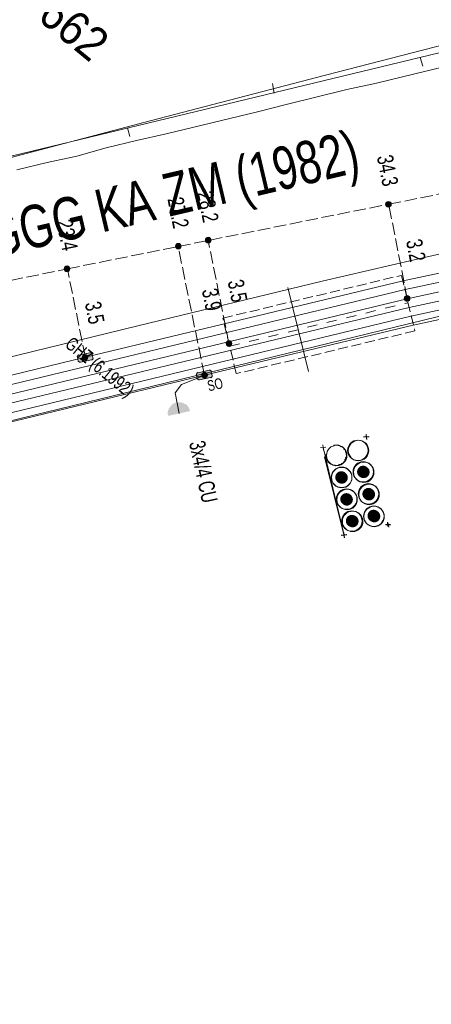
# Model space of a CAD drawing. Header units: metres. Extents: x -740 to 758, y -633 to 854.
# Tile 124 of 256: x -488 to -474, y 135 to 167. Entities that reach past the tile are written whole.
import ezdxf

# ---------------------------------------------------------------- set-up
doc = ezdxf.new("R2010")
doc.units = ezdxf.units.M
doc.header["$MEASUREMENT"] = 0
for name, pattern in [('333_125', [0.4576, 0.3328, -0.1248]), ('333_333', [0.6656, 0.3328, -0.3328]), ('416_125', [0.5408, 0.416, -0.1248])]:
    doc.linetypes.add(name, pattern=pattern)
for name, color, linetype in [('Grundkarte.LOVION', 7, 'Continuous'), ('Grundkarte_Text.LOVION', 7, 'Continuous'), ('Strom.LOVION', 7, 'Continuous'), ('StromBemass.LOVION', 7, 'Continuous'), ('Wasser.LOVION', 7, 'Continuous')]:
    doc.layers.add(name, color=color, linetype=linetype)
doc.styles.add('ERSTELLTER_STIL_1', font='arial.ttf')

msp = doc.modelspace()

# ---------------------------------------------------------------- hatches: boundary and pattern name
at = {"layer": 'Strom.LOVION', "linetype": 'Continuous', "lineweight": 13}
for points in [[(-485.313, 156.409), (-485.675, 156.329), (-485.691, 156.342), (-485.73, 156.294), (-485.727, 156.265), (-485.7, 156.135), (-485.652, 156.095), (-485.622, 156.098), (-485.261, 156.177), (-485.232, 156.18), (-485.205, 156.212), (-485.208, 156.242), (-485.235, 156.372), (-485.252, 156.385), (-485.254, 156.415)], [(-481.664, 155.509), (-481.302, 155.589), (-481.286, 155.576), (-481.246, 155.624), (-481.249, 155.653), (-481.277, 155.784), (-481.279, 155.813), (-481.312, 155.839), (-481.341, 155.837), (-481.716, 155.741), (-481.732, 155.754), (-481.771, 155.706), (-481.769, 155.677), (-481.741, 155.546), (-481.693, 155.507)], [(-482.699, 154.315), (-481.976, 154.474), (-481.992, 154.487), (-481.998, 154.546), (-482.014, 154.559), (-482.017, 154.588), (-482.049, 154.615), (-482.052, 154.644), (-482.132, 154.71), (-482.161, 154.707), (-482.21, 154.747), (-482.239, 154.744), (-482.271, 154.77), (-482.476, 154.75), (-482.489, 154.734), (-482.518, 154.731), (-482.532, 154.715), (-482.561, 154.712), (-482.693, 154.552), (-482.69, 154.522), (-482.717, 154.49), (-482.714, 154.461), (-482.727, 154.445), (-482.715, 154.328)]]:
    msp.add_hatch(color=7, dxfattribs=at).paths.add_polyline_path(points)
at = {"layer": 'Strom.LOVION', "linetype": 'Continuous', "lineweight": 18}
for color, points in [(150, [(-476.075, 152.33), (-476.06, 152.35), (-476.048, 152.372), (-476.039, 152.395), (-476.033, 152.42), (-476.03, 152.444), (-476.03, 152.47), (-476.033, 152.494), (-476.04, 152.519), (-476.049, 152.542), (-476.061, 152.564), (-476.076, 152.584), (-476.093, 152.602), (-476.112, 152.618), (-476.134, 152.632), (-476.156, 152.642), (-476.18, 152.65), (-476.205, 152.654), (-476.23, 152.656), (-476.255, 152.654), (-476.279, 152.65), (-476.303, 152.642), (-476.326, 152.631), (-476.347, 152.617), (-476.366, 152.601), (-476.383, 152.583), (-476.398, 152.563), (-476.41, 152.541), (-476.419, 152.517), (-476.425, 152.493), (-476.428, 152.468), (-476.428, 152.443), (-476.425, 152.418), (-476.419, 152.394), (-476.409, 152.371), (-476.397, 152.349), (-476.382, 152.329), (-476.365, 152.31), (-476.346, 152.295), (-476.325, 152.281), (-476.302, 152.271), (-476.278, 152.263), (-476.253, 152.258), (-476.228, 152.257), (-476.203, 152.258), (-476.179, 152.263), (-476.155, 152.271), (-476.132, 152.282), (-476.111, 152.295), (-476.092, 152.311)]), (150, [(-476.057, 152.315), (-476.043, 152.336), (-476.031, 152.358), (-476.022, 152.381), (-476.015, 152.405), (-476.012, 152.43), (-476.012, 152.455), (-476.016, 152.48), (-476.022, 152.505), (-476.031, 152.528), (-476.043, 152.55), (-476.058, 152.57), (-476.076, 152.588), (-476.095, 152.604), (-476.116, 152.618), (-476.139, 152.628), (-476.163, 152.636), (-476.187, 152.641), (-476.213, 152.642), (-476.238, 152.64), (-476.262, 152.636), (-476.286, 152.628), (-476.309, 152.617), (-476.33, 152.604), (-476.349, 152.587), (-476.366, 152.569), (-476.381, 152.549), (-476.393, 152.527), (-476.402, 152.503), (-476.408, 152.479), (-476.411, 152.454), (-476.411, 152.429), (-476.408, 152.404), (-476.402, 152.38), (-476.392, 152.357), (-476.38, 152.335), (-476.365, 152.314), (-476.348, 152.296), (-476.329, 152.28), (-476.308, 152.267), (-476.285, 152.256), (-476.261, 152.248), (-476.236, 152.244), (-476.211, 152.242), (-476.186, 152.244), (-476.162, 152.249), (-476.138, 152.257), (-476.115, 152.267), (-476.094, 152.281), (-476.075, 152.297)]), (1, [(-476.799, 152.144), (-476.784, 152.165), (-476.772, 152.187), (-476.763, 152.21), (-476.756, 152.235), (-476.753, 152.26), (-476.753, 152.285), (-476.757, 152.31), (-476.763, 152.334), (-476.772, 152.358), (-476.785, 152.38), (-476.8, 152.4), (-476.817, 152.419), (-476.836, 152.435), (-476.858, 152.448), (-476.881, 152.459), (-476.905, 152.467), (-476.929, 152.471), (-476.955, 152.473), (-476.98, 152.471), (-477.005, 152.466), (-477.029, 152.458), (-477.051, 152.448), (-477.073, 152.434), (-477.092, 152.418), (-477.109, 152.399), (-477.124, 152.379), (-477.136, 152.357), (-477.145, 152.333), (-477.152, 152.309), (-477.155, 152.284), (-477.155, 152.258), (-477.151, 152.233), (-477.145, 152.209), (-477.136, 152.186), (-477.123, 152.163), (-477.108, 152.143), (-477.091, 152.125), (-477.072, 152.109), (-477.05, 152.095), (-477.027, 152.085), (-477.003, 152.077), (-476.979, 152.072), (-476.953, 152.071), (-476.928, 152.072), (-476.903, 152.077), (-476.879, 152.085), (-476.857, 152.096), (-476.835, 152.109), (-476.816, 152.126)]), (1, [(-476.783, 152.13), (-476.768, 152.151), (-476.756, 152.173), (-476.747, 152.196), (-476.741, 152.221), (-476.738, 152.246), (-476.738, 152.271), (-476.741, 152.296), (-476.747, 152.32), (-476.757, 152.344), (-476.769, 152.366), (-476.784, 152.386), (-476.801, 152.404), (-476.821, 152.42), (-476.842, 152.434), (-476.865, 152.444), (-476.889, 152.452), (-476.913, 152.457), (-476.939, 152.458), (-476.964, 152.456), (-476.988, 152.452), (-477.012, 152.444), (-477.035, 152.433), (-477.056, 152.419), (-477.076, 152.403), (-477.093, 152.385), (-477.107, 152.365), (-477.12, 152.342), (-477.129, 152.319), (-477.135, 152.295), (-477.138, 152.27), (-477.138, 152.244), (-477.135, 152.22), (-477.128, 152.195), (-477.119, 152.172), (-477.107, 152.15), (-477.092, 152.129), (-477.075, 152.111), (-477.055, 152.095), (-477.034, 152.082), (-477.011, 152.071), (-476.987, 152.063), (-476.962, 152.059), (-476.937, 152.057), (-476.912, 152.059), (-476.887, 152.064), (-476.863, 152.072), (-476.841, 152.082), (-476.82, 152.096), (-476.8, 152.112)]), (1, [(-476.899, 152.226), (-476.893, 152.234), (-476.889, 152.242), (-476.886, 152.25), (-476.884, 152.259), (-476.882, 152.268), (-476.882, 152.277), (-476.884, 152.285), (-476.886, 152.294), (-476.889, 152.302), (-476.894, 152.31), (-476.899, 152.318), (-476.905, 152.324), (-476.912, 152.33), (-476.92, 152.335), (-476.928, 152.338), (-476.936, 152.341), (-476.945, 152.343), (-476.954, 152.343), (-476.963, 152.343), (-476.972, 152.341), (-476.98, 152.338), (-476.988, 152.334), (-476.996, 152.33), (-477.003, 152.324), (-477.009, 152.317), (-477.014, 152.31), (-477.019, 152.302), (-477.022, 152.294), (-477.024, 152.285), (-477.025, 152.276), (-477.025, 152.267), (-477.024, 152.258), (-477.022, 152.25), (-477.018, 152.241), (-477.014, 152.233), (-477.009, 152.226), (-477.003, 152.22), (-476.996, 152.214), (-476.988, 152.209), (-476.98, 152.205), (-476.971, 152.203), (-476.963, 152.201), (-476.954, 152.2), (-476.945, 152.201), (-476.936, 152.203), (-476.927, 152.205), (-476.919, 152.209), (-476.912, 152.214), (-476.905, 152.22)]), (1, [(-476.88, 152.212), (-476.875, 152.22), (-476.871, 152.228), (-476.867, 152.236), (-476.865, 152.245), (-476.864, 152.254), (-476.864, 152.263), (-476.865, 152.272), (-476.868, 152.28), (-476.871, 152.289), (-476.875, 152.297), (-476.881, 152.304), (-476.887, 152.311), (-476.894, 152.316), (-476.901, 152.321), (-476.91, 152.325), (-476.918, 152.328), (-476.927, 152.329), (-476.936, 152.33), (-476.945, 152.329), (-476.954, 152.328), (-476.962, 152.325), (-476.971, 152.321), (-476.978, 152.316), (-476.985, 152.31), (-476.991, 152.304), (-476.997, 152.296), (-477.001, 152.288), (-477.004, 152.28), (-477.006, 152.271), (-477.008, 152.262), (-477.008, 152.253), (-477.006, 152.244), (-477.004, 152.236), (-477.001, 152.227), (-476.996, 152.219), (-476.991, 152.212), (-476.985, 152.206), (-476.978, 152.2), (-476.97, 152.195), (-476.962, 152.191), (-476.953, 152.188), (-476.945, 152.187), (-476.936, 152.186), (-476.927, 152.187), (-476.918, 152.189), (-476.909, 152.191), (-476.901, 152.195), (-476.893, 152.2), (-476.886, 152.206)]), (150, [(-476.173, 152.406), (-476.168, 152.414), (-476.163, 152.422), (-476.16, 152.43), (-476.158, 152.439), (-476.157, 152.448), (-476.157, 152.457), (-476.158, 152.466), (-476.16, 152.475), (-476.163, 152.483), (-476.168, 152.491), (-476.173, 152.498), (-476.179, 152.505), (-476.186, 152.511), (-476.194, 152.516), (-476.202, 152.519), (-476.211, 152.522), (-476.22, 152.524), (-476.229, 152.524), (-476.238, 152.524), (-476.247, 152.522), (-476.256, 152.519), (-476.264, 152.515), (-476.271, 152.51), (-476.278, 152.505), (-476.285, 152.498), (-476.29, 152.491), (-476.294, 152.483), (-476.298, 152.474), (-476.3, 152.465), (-476.301, 152.456), (-476.301, 152.447), (-476.3, 152.438), (-476.297, 152.43), (-476.294, 152.421), (-476.29, 152.413), (-476.284, 152.406), (-476.278, 152.399), (-476.271, 152.393), (-476.263, 152.389), (-476.255, 152.385), (-476.246, 152.382), (-476.238, 152.38), (-476.228, 152.38), (-476.219, 152.38), (-476.211, 152.382), (-476.202, 152.385), (-476.194, 152.389), (-476.186, 152.394), (-476.179, 152.4)]), (150, [(-476.153, 152.393), (-476.147, 152.4), (-476.143, 152.408), (-476.14, 152.417), (-476.138, 152.425), (-476.137, 152.434), (-476.137, 152.443), (-476.138, 152.452), (-476.14, 152.461), (-476.143, 152.469), (-476.148, 152.477), (-476.153, 152.484), (-476.159, 152.491), (-476.166, 152.497), (-476.174, 152.501), (-476.182, 152.505), (-476.19, 152.508), (-476.199, 152.51), (-476.208, 152.51), (-476.217, 152.509), (-476.226, 152.508), (-476.234, 152.505), (-476.242, 152.501), (-476.25, 152.496), (-476.257, 152.491), (-476.263, 152.484), (-476.268, 152.477), (-476.273, 152.469), (-476.276, 152.46), (-476.278, 152.452), (-476.279, 152.443), (-476.279, 152.434), (-476.278, 152.425), (-476.276, 152.416), (-476.272, 152.408), (-476.268, 152.4), (-476.263, 152.393), (-476.257, 152.386), (-476.25, 152.381), (-476.242, 152.376), (-476.234, 152.372), (-476.225, 152.369), (-476.217, 152.368), (-476.208, 152.367), (-476.199, 152.368), (-476.19, 152.369), (-476.181, 152.372), (-476.173, 152.376), (-476.166, 152.381), (-476.159, 152.387)]), (1, [(-476.63, 151.416), (-476.615, 151.436), (-476.603, 151.459), (-476.594, 151.482), (-476.588, 151.506), (-476.585, 151.531), (-476.585, 151.557), (-476.588, 151.582), (-476.595, 151.606), (-476.604, 151.629), (-476.616, 151.652), (-476.631, 151.672), (-476.648, 151.69), (-476.668, 151.706), (-476.689, 151.72), (-476.712, 151.73), (-476.736, 151.738), (-476.761, 151.743), (-476.786, 151.744), (-476.811, 151.742), (-476.836, 151.738), (-476.86, 151.73), (-476.883, 151.719), (-476.904, 151.705), (-476.923, 151.689), (-476.94, 151.671), (-476.955, 151.65), (-476.967, 151.628), (-476.976, 151.605), (-476.983, 151.58), (-476.986, 151.555), (-476.986, 151.53), (-476.982, 151.505), (-476.976, 151.481), (-476.967, 151.457), (-476.954, 151.435), (-476.94, 151.415), (-476.922, 151.397), (-476.903, 151.381), (-476.881, 151.367), (-476.859, 151.357), (-476.835, 151.349), (-476.81, 151.344), (-476.785, 151.343), (-476.759, 151.344), (-476.735, 151.349), (-476.711, 151.357), (-476.688, 151.368), (-476.667, 151.381), (-476.647, 151.398)]), (1, [(-476.615, 151.402), (-476.6, 151.422), (-476.588, 151.444), (-476.579, 151.467), (-476.573, 151.492), (-476.57, 151.517), (-476.57, 151.542), (-476.573, 151.567), (-476.579, 151.591), (-476.589, 151.614), (-476.601, 151.636), (-476.616, 151.657), (-476.633, 151.675), (-476.652, 151.691), (-476.674, 151.704), (-476.696, 151.715), (-476.72, 151.722), (-476.745, 151.727), (-476.77, 151.729), (-476.795, 151.727), (-476.82, 151.722), (-476.843, 151.714), (-476.866, 151.703), (-476.887, 151.69), (-476.907, 151.674), (-476.924, 151.656), (-476.938, 151.635), (-476.95, 151.613), (-476.96, 151.59), (-476.966, 151.565), (-476.969, 151.541), (-476.969, 151.515), (-476.965, 151.491), (-476.959, 151.466), (-476.95, 151.443), (-476.938, 151.421), (-476.923, 151.401), (-476.906, 151.382), (-476.886, 151.367), (-476.865, 151.353), (-476.842, 151.343), (-476.818, 151.335), (-476.794, 151.33), (-476.769, 151.329), (-476.744, 151.33), (-476.719, 151.335), (-476.695, 151.343), (-476.672, 151.354), (-476.651, 151.367), (-476.632, 151.383)]), (150, [(-475.896, 151.59), (-475.881, 151.61), (-475.869, 151.632), (-475.86, 151.656), (-475.854, 151.68), (-475.851, 151.705), (-475.851, 151.73), (-475.854, 151.755), (-475.86, 151.78), (-475.87, 151.803), (-475.882, 151.825), (-475.897, 151.846), (-475.914, 151.864), (-475.934, 151.88), (-475.955, 151.894), (-475.978, 151.904), (-476.002, 151.912), (-476.027, 151.917), (-476.052, 151.918), (-476.077, 151.916), (-476.102, 151.912), (-476.126, 151.904), (-476.148, 151.893), (-476.17, 151.879), (-476.189, 151.863), (-476.206, 151.845), (-476.221, 151.824), (-476.233, 151.802), (-476.242, 151.779), (-476.249, 151.754), (-476.252, 151.729), (-476.252, 151.704), (-476.248, 151.679), (-476.242, 151.654), (-476.233, 151.631), (-476.22, 151.609), (-476.206, 151.589), (-476.188, 151.57), (-476.169, 151.554), (-476.147, 151.541), (-476.124, 151.53), (-476.1, 151.522), (-476.076, 151.518), (-476.05, 151.516), (-476.025, 151.518), (-476.001, 151.523), (-475.977, 151.531), (-475.954, 151.541), (-475.932, 151.555), (-475.913, 151.571)]), (150, [(-475.877, 151.573), (-475.862, 151.593), (-475.85, 151.615), (-475.841, 151.639), (-475.835, 151.663), (-475.831, 151.688), (-475.832, 151.713), (-475.835, 151.738), (-475.841, 151.762), (-475.85, 151.786), (-475.863, 151.808), (-475.877, 151.828), (-475.895, 151.846), (-475.914, 151.862), (-475.935, 151.875), (-475.958, 151.886), (-475.982, 151.894), (-476.007, 151.898), (-476.032, 151.9), (-476.057, 151.898), (-476.082, 151.893), (-476.105, 151.886), (-476.128, 151.875), (-476.149, 151.861), (-476.169, 151.845), (-476.186, 151.827), (-476.2, 151.806), (-476.212, 151.784), (-476.222, 151.761), (-476.228, 151.737), (-476.231, 151.712), (-476.231, 151.687), (-476.228, 151.662), (-476.221, 151.637), (-476.212, 151.614), (-476.2, 151.592), (-476.185, 151.572), (-476.168, 151.554), (-476.148, 151.538), (-476.127, 151.524), (-476.104, 151.514), (-476.08, 151.506), (-476.056, 151.501), (-476.031, 151.5), (-476.005, 151.502), (-475.981, 151.506), (-475.957, 151.514), (-475.934, 151.525), (-475.913, 151.538), (-475.894, 151.554)]), (150, [(-475.99, 151.673), (-475.985, 151.68), (-475.98, 151.688), (-475.977, 151.697), (-475.975, 151.705), (-475.974, 151.714), (-475.974, 151.723), (-475.975, 151.732), (-475.977, 151.74), (-475.981, 151.749), (-475.985, 151.757), (-475.99, 151.764), (-475.996, 151.77), (-476.003, 151.776), (-476.011, 151.781), (-476.019, 151.784), (-476.027, 151.787), (-476.036, 151.789), (-476.045, 151.789), (-476.054, 151.789), (-476.063, 151.787), (-476.071, 151.784), (-476.079, 151.78), (-476.087, 151.776), (-476.094, 151.77), (-476.1, 151.763), (-476.105, 151.756), (-476.109, 151.748), (-476.113, 151.74), (-476.115, 151.731), (-476.116, 151.723), (-476.116, 151.714), (-476.115, 151.705), (-476.112, 151.696), (-476.109, 151.688), (-476.105, 151.68), (-476.099, 151.673), (-476.093, 151.666), (-476.086, 151.661), (-476.079, 151.656), (-476.071, 151.652), (-476.062, 151.649), (-476.054, 151.648), (-476.045, 151.647), (-476.036, 151.648), (-476.027, 151.649), (-476.018, 151.652), (-476.01, 151.656), (-476.003, 151.661), (-475.996, 151.667)]), (150, [(-475.978, 151.656), (-475.972, 151.664), (-475.968, 151.672), (-475.965, 151.68), (-475.962, 151.689), (-475.961, 151.698), (-475.961, 151.707), (-475.963, 151.716), (-475.965, 151.724), (-475.968, 151.733), (-475.972, 151.741), (-475.978, 151.748), (-475.984, 151.755), (-475.991, 151.76), (-475.999, 151.765), (-476.007, 151.769), (-476.015, 151.772), (-476.024, 151.773), (-476.033, 151.774), (-476.042, 151.773), (-476.051, 151.772), (-476.06, 151.769), (-476.068, 151.765), (-476.075, 151.76), (-476.082, 151.754), (-476.088, 151.748), (-476.094, 151.74), (-476.098, 151.732), (-476.101, 151.724), (-476.104, 151.715), (-476.105, 151.706), (-476.105, 151.697), (-476.103, 151.688), (-476.101, 151.68), (-476.098, 151.671), (-476.093, 151.663), (-476.088, 151.656), (-476.082, 151.65), (-476.075, 151.644), (-476.067, 151.639), (-476.059, 151.635), (-476.051, 151.632), (-476.042, 151.631), (-476.033, 151.63), (-476.024, 151.631), (-476.015, 151.633), (-476.006, 151.635), (-475.998, 151.639), (-475.991, 151.644), (-475.984, 151.65)]), (1, [(-476.73, 151.498), (-476.725, 151.505), (-476.721, 151.513), (-476.718, 151.521), (-476.716, 151.53), (-476.714, 151.539), (-476.715, 151.548), (-476.716, 151.556), (-476.718, 151.565), (-476.721, 151.573), (-476.726, 151.581), (-476.731, 151.588), (-476.737, 151.595), (-476.744, 151.6), (-476.751, 151.605), (-476.759, 151.609), (-476.768, 151.612), (-476.777, 151.613), (-476.785, 151.614), (-476.794, 151.613), (-476.803, 151.612), (-476.812, 151.609), (-476.82, 151.605), (-476.827, 151.6), (-476.834, 151.594), (-476.84, 151.588), (-476.845, 151.581), (-476.849, 151.573), (-476.853, 151.565), (-476.855, 151.556), (-476.856, 151.547), (-476.856, 151.538), (-476.855, 151.529), (-476.853, 151.521), (-476.849, 151.513), (-476.845, 151.505), (-476.84, 151.498), (-476.834, 151.491), (-476.827, 151.486), (-476.819, 151.481), (-476.811, 151.477), (-476.803, 151.474), (-476.794, 151.473), (-476.785, 151.472), (-476.776, 151.473), (-476.767, 151.474), (-476.759, 151.477), (-476.751, 151.481), (-476.743, 151.486), (-476.737, 151.491)]), (1, [(-476.712, 151.477), (-476.707, 151.484), (-476.703, 151.492), (-476.699, 151.501), (-476.697, 151.51), (-476.696, 151.519), (-476.696, 151.528), (-476.697, 151.537), (-476.7, 151.546), (-476.703, 151.554), (-476.707, 151.562), (-476.713, 151.569), (-476.719, 151.576), (-476.726, 151.582), (-476.734, 151.586), (-476.742, 151.59), (-476.75, 151.593), (-476.759, 151.595), (-476.768, 151.595), (-476.777, 151.595), (-476.786, 151.593), (-476.795, 151.59), (-476.803, 151.586), (-476.811, 151.581), (-476.818, 151.575), (-476.824, 151.569), (-476.829, 151.561), (-476.834, 151.554), (-476.837, 151.545), (-476.839, 151.536), (-476.84, 151.527), (-476.84, 151.518), (-476.839, 151.509), (-476.837, 151.5), (-476.833, 151.492), (-476.829, 151.484), (-476.824, 151.477), (-476.817, 151.47), (-476.81, 151.464), (-476.803, 151.46), (-476.795, 151.456), (-476.786, 151.453), (-476.777, 151.451), (-476.768, 151.451), (-476.759, 151.451), (-476.75, 151.453), (-476.741, 151.456), (-476.733, 151.46), (-476.726, 151.465), (-476.719, 151.47)]), (1, [(-476.447, 150.694), (-476.432, 150.714), (-476.42, 150.736), (-476.411, 150.76), (-476.405, 150.784), (-476.402, 150.809), (-476.402, 150.834), (-476.405, 150.859), (-476.411, 150.883), (-476.421, 150.907), (-476.433, 150.929), (-476.448, 150.949), (-476.465, 150.968), (-476.484, 150.984), (-476.506, 150.997), (-476.529, 151.008), (-476.553, 151.015), (-476.577, 151.02), (-476.602, 151.021), (-476.628, 151.02), (-476.652, 151.015), (-476.676, 151.007), (-476.699, 150.996), (-476.72, 150.983), (-476.74, 150.967), (-476.757, 150.948), (-476.771, 150.928), (-476.784, 150.906), (-476.793, 150.882), (-476.799, 150.858), (-476.802, 150.833), (-476.802, 150.808), (-476.799, 150.783), (-476.792, 150.758), (-476.783, 150.735), (-476.771, 150.713), (-476.756, 150.693), (-476.739, 150.674), (-476.719, 150.658), (-476.698, 150.645), (-476.675, 150.634), (-476.651, 150.627), (-476.626, 150.622), (-476.601, 150.62), (-476.576, 150.622), (-476.551, 150.627), (-476.527, 150.635), (-476.505, 150.645), (-476.483, 150.659), (-476.464, 150.675)]), (1, [(-476.424, 150.681), (-476.41, 150.701), (-476.398, 150.723), (-476.388, 150.747), (-476.382, 150.771), (-476.379, 150.796), (-476.379, 150.821), (-476.383, 150.846), (-476.389, 150.87), (-476.398, 150.893), (-476.41, 150.915), (-476.425, 150.936), (-476.442, 150.954), (-476.462, 150.97), (-476.483, 150.983), (-476.506, 150.994), (-476.53, 151.001), (-476.554, 151.006), (-476.579, 151.007), (-476.604, 151.006), (-476.629, 151.001), (-476.653, 150.993), (-476.675, 150.982), (-476.696, 150.969), (-476.716, 150.953), (-476.733, 150.935), (-476.748, 150.914), (-476.76, 150.892), (-476.769, 150.869), (-476.775, 150.845), (-476.778, 150.82), (-476.778, 150.795), (-476.775, 150.77), (-476.768, 150.745), (-476.759, 150.722), (-476.747, 150.7), (-476.732, 150.68), (-476.715, 150.662), (-476.695, 150.646), (-476.674, 150.633), (-476.651, 150.622), (-476.628, 150.614), (-476.603, 150.61), (-476.578, 150.608), (-476.553, 150.61), (-476.528, 150.615), (-476.504, 150.622), (-476.482, 150.633), (-476.461, 150.647), (-476.441, 150.663)]), (150, [(-475.727, 150.863), (-475.712, 150.883), (-475.7, 150.905), (-475.691, 150.929), (-475.685, 150.953), (-475.681, 150.978), (-475.682, 151.003), (-475.685, 151.028), (-475.691, 151.052), (-475.7, 151.076), (-475.713, 151.098), (-475.727, 151.118), (-475.745, 151.136), (-475.764, 151.152), (-475.785, 151.166), (-475.808, 151.176), (-475.832, 151.184), (-475.857, 151.189), (-475.882, 151.19), (-475.907, 151.189), (-475.932, 151.184), (-475.956, 151.176), (-475.978, 151.165), (-476, 151.152), (-476.019, 151.135), (-476.036, 151.117), (-476.051, 151.097), (-476.063, 151.075), (-476.072, 151.051), (-476.078, 151.027), (-476.081, 151.002), (-476.081, 150.977), (-476.078, 150.952), (-476.072, 150.927), (-476.062, 150.904), (-476.05, 150.882), (-476.035, 150.862), (-476.018, 150.844), (-475.999, 150.828), (-475.977, 150.814), (-475.954, 150.804), (-475.931, 150.796), (-475.906, 150.791), (-475.881, 150.79), (-475.856, 150.791), (-475.831, 150.796), (-475.807, 150.804), (-475.784, 150.815), (-475.763, 150.828), (-475.744, 150.844)]), (150, [(-475.704, 150.846), (-475.689, 150.866), (-475.677, 150.888), (-475.668, 150.911), (-475.662, 150.936), (-475.659, 150.961), (-475.659, 150.986), (-475.662, 151.011), (-475.668, 151.035), (-475.678, 151.058), (-475.69, 151.08), (-475.705, 151.101), (-475.722, 151.119), (-475.741, 151.135), (-475.763, 151.148), (-475.785, 151.159), (-475.809, 151.167), (-475.834, 151.171), (-475.859, 151.173), (-475.884, 151.171), (-475.909, 151.166), (-475.933, 151.159), (-475.955, 151.148), (-475.977, 151.134), (-475.996, 151.118), (-476.013, 151.1), (-476.028, 151.079), (-476.04, 151.057), (-476.049, 151.034), (-476.055, 151.01), (-476.058, 150.985), (-476.058, 150.959), (-476.055, 150.935), (-476.049, 150.91), (-476.039, 150.887), (-476.027, 150.865), (-476.012, 150.845), (-475.995, 150.826), (-475.976, 150.81), (-475.954, 150.797), (-475.931, 150.786), (-475.908, 150.779), (-475.883, 150.774), (-475.858, 150.772), (-475.833, 150.774), (-475.808, 150.779), (-475.784, 150.787), (-475.761, 150.798), (-475.74, 150.811), (-475.721, 150.827)]), (150, [(-475.823, 150.942), (-475.818, 150.95), (-475.813, 150.958), (-475.81, 150.966), (-475.808, 150.975), (-475.807, 150.984), (-475.807, 150.993), (-475.808, 151.002), (-475.81, 151.01), (-475.814, 151.019), (-475.818, 151.026), (-475.823, 151.034), (-475.829, 151.04), (-475.836, 151.046), (-475.844, 151.051), (-475.852, 151.055), (-475.861, 151.057), (-475.87, 151.059), (-475.879, 151.06), (-475.888, 151.059), (-475.896, 151.057), (-475.905, 151.054), (-475.913, 151.051), (-475.921, 151.046), (-475.928, 151.04), (-475.934, 151.033), (-475.939, 151.026), (-475.943, 151.018), (-475.947, 151.01), (-475.949, 151.001), (-475.95, 150.992), (-475.95, 150.983), (-475.949, 150.974), (-475.947, 150.965), (-475.943, 150.957), (-475.939, 150.949), (-475.934, 150.942), (-475.927, 150.935), (-475.92, 150.93), (-475.913, 150.925), (-475.905, 150.921), (-475.896, 150.918), (-475.887, 150.917), (-475.878, 150.916), (-475.869, 150.917), (-475.86, 150.918), (-475.852, 150.921), (-475.844, 150.925), (-475.836, 150.93), (-475.829, 150.936)]), (150, [(-475.803, 150.925), (-475.798, 150.932), (-475.794, 150.94), (-475.791, 150.948), (-475.788, 150.957), (-475.787, 150.966), (-475.787, 150.975), (-475.788, 150.984), (-475.791, 150.992), (-475.794, 151), (-475.798, 151.008), (-475.804, 151.015), (-475.81, 151.022), (-475.816, 151.027), (-475.824, 151.032), (-475.832, 151.036), (-475.841, 151.039), (-475.849, 151.04), (-475.858, 151.041), (-475.867, 151.04), (-475.876, 151.039), (-475.884, 151.036), (-475.892, 151.032), (-475.9, 151.027), (-475.906, 151.021), (-475.913, 151.015), (-475.918, 151.008), (-475.922, 151), (-475.925, 150.992), (-475.927, 150.983), (-475.929, 150.974), (-475.928, 150.965), (-475.927, 150.957), (-475.925, 150.948), (-475.922, 150.94), (-475.917, 150.932), (-475.912, 150.925), (-475.906, 150.918), (-475.899, 150.913), (-475.892, 150.908), (-475.884, 150.904), (-475.875, 150.901), (-475.867, 150.9), (-475.858, 150.899), (-475.849, 150.9), (-475.84, 150.902), (-475.832, 150.904), (-475.824, 150.908), (-475.816, 150.913), (-475.809, 150.919)]), (1, [(-476.548, 150.775), (-476.543, 150.782), (-476.539, 150.79), (-476.535, 150.798), (-476.533, 150.807), (-476.532, 150.815), (-476.532, 150.824), (-476.533, 150.833), (-476.536, 150.841), (-476.539, 150.85), (-476.543, 150.857), (-476.548, 150.864), (-476.554, 150.871), (-476.561, 150.876), (-476.569, 150.881), (-476.577, 150.885), (-476.585, 150.888), (-476.594, 150.889), (-476.602, 150.89), (-476.611, 150.889), (-476.62, 150.888), (-476.628, 150.885), (-476.636, 150.881), (-476.644, 150.876), (-476.651, 150.871), (-476.657, 150.864), (-476.662, 150.857), (-476.666, 150.849), (-476.669, 150.841), (-476.671, 150.832), (-476.672, 150.824), (-476.672, 150.815), (-476.671, 150.806), (-476.669, 150.798), (-476.666, 150.789), (-476.661, 150.782), (-476.656, 150.775), (-476.65, 150.768), (-476.643, 150.763), (-476.636, 150.758), (-476.628, 150.754), (-476.62, 150.751), (-476.611, 150.75), (-476.602, 150.749), (-476.593, 150.75), (-476.585, 150.752), (-476.576, 150.754), (-476.568, 150.758), (-476.561, 150.763), (-476.554, 150.768)]), (1, [(-476.529, 150.76), (-476.524, 150.768), (-476.519, 150.775), (-476.516, 150.784), (-476.514, 150.793), (-476.513, 150.802), (-476.513, 150.811), (-476.514, 150.819), (-476.516, 150.828), (-476.52, 150.836), (-476.524, 150.844), (-476.529, 150.852), (-476.535, 150.858), (-476.542, 150.864), (-476.55, 150.869), (-476.558, 150.872), (-476.567, 150.875), (-476.576, 150.877), (-476.585, 150.877), (-476.594, 150.877), (-476.602, 150.875), (-476.611, 150.872), (-476.619, 150.868), (-476.627, 150.864), (-476.633, 150.858), (-476.64, 150.851), (-476.645, 150.844), (-476.649, 150.836), (-476.652, 150.828), (-476.655, 150.819), (-476.656, 150.81), (-476.656, 150.801), (-476.655, 150.792), (-476.652, 150.783), (-476.649, 150.775), (-476.645, 150.767), (-476.639, 150.76), (-476.633, 150.753), (-476.626, 150.748), (-476.619, 150.743), (-476.61, 150.739), (-476.602, 150.736), (-476.593, 150.735), (-476.584, 150.734), (-476.575, 150.735), (-476.566, 150.736), (-476.558, 150.739), (-476.55, 150.743), (-476.542, 150.748), (-476.535, 150.754)])]:
    msp.add_hatch(color=color, dxfattribs=at).paths.add_polyline_path(points)
at = {"layer": 'StromBemass.LOVION', "linetype": 'Continuous', "lineweight": 13}
for points in [[(-475.315, 161.291), (-475.308, 161.3), (-475.302, 161.311), (-475.298, 161.322), (-475.295, 161.333), (-475.294, 161.345), (-475.294, 161.357), (-475.295, 161.369), (-475.298, 161.38), (-475.302, 161.391), (-475.308, 161.402), (-475.315, 161.411), (-475.323, 161.42), (-475.333, 161.427), (-475.343, 161.434), (-475.353, 161.439), (-475.365, 161.442), (-475.376, 161.445), (-475.388, 161.445), (-475.4, 161.445), (-475.412, 161.442), (-475.423, 161.439), (-475.434, 161.434), (-475.444, 161.427), (-475.453, 161.42), (-475.461, 161.411), (-475.468, 161.401), (-475.474, 161.391), (-475.478, 161.38), (-475.481, 161.368), (-475.482, 161.356), (-475.482, 161.345), (-475.481, 161.333), (-475.478, 161.321), (-475.473, 161.31), (-475.468, 161.3), (-475.461, 161.29), (-475.453, 161.282), (-475.443, 161.274), (-475.433, 161.268), (-475.423, 161.263), (-475.411, 161.259), (-475.4, 161.257), (-475.388, 161.256), (-475.376, 161.257), (-475.364, 161.259), (-475.353, 161.263), (-475.342, 161.268), (-475.332, 161.274), (-475.323, 161.282)], [(-481.302, 160.099), (-481.295, 160.108), (-481.289, 160.119), (-481.285, 160.13), (-481.282, 160.141), (-481.28, 160.153), (-481.28, 160.165), (-481.282, 160.177), (-481.285, 160.188), (-481.289, 160.199), (-481.295, 160.21), (-481.302, 160.219), (-481.31, 160.228), (-481.319, 160.236), (-481.329, 160.242), (-481.34, 160.247), (-481.351, 160.251), (-481.363, 160.253), (-481.375, 160.253), (-481.387, 160.253), (-481.399, 160.25), (-481.41, 160.247), (-481.421, 160.242), (-481.431, 160.235), (-481.44, 160.228), (-481.448, 160.219), (-481.455, 160.209), (-481.461, 160.199), (-481.465, 160.188), (-481.468, 160.176), (-481.469, 160.164), (-481.469, 160.152), (-481.468, 160.141), (-481.465, 160.129), (-481.46, 160.118), (-481.455, 160.108), (-481.447, 160.098), (-481.439, 160.089), (-481.43, 160.082), (-481.42, 160.076), (-481.409, 160.071), (-481.398, 160.067), (-481.386, 160.065), (-481.374, 160.064), (-481.363, 160.065), (-481.351, 160.067), (-481.34, 160.071), (-481.329, 160.076), (-481.319, 160.082), (-481.31, 160.09)], [(-482.298, 159.898), (-482.291, 159.908), (-482.286, 159.918), (-482.281, 159.929), (-482.279, 159.94), (-482.277, 159.952), (-482.277, 159.964), (-482.279, 159.975), (-482.282, 159.987), (-482.286, 159.997), (-482.292, 160.008), (-482.299, 160.017), (-482.307, 160.026), (-482.316, 160.033), (-482.326, 160.039), (-482.336, 160.044), (-482.347, 160.048), (-482.359, 160.05), (-482.371, 160.051), (-482.382, 160.05), (-482.394, 160.048), (-482.405, 160.044), (-482.416, 160.039), (-482.426, 160.033), (-482.435, 160.025), (-482.443, 160.017), (-482.449, 160.007), (-482.455, 159.997), (-482.459, 159.986), (-482.462, 159.975), (-482.464, 159.963), (-482.464, 159.951), (-482.462, 159.94), (-482.459, 159.928), (-482.455, 159.917), (-482.449, 159.907), (-482.442, 159.898), (-482.434, 159.889), (-482.425, 159.882), (-482.415, 159.875), (-482.404, 159.87), (-482.393, 159.867), (-482.382, 159.865), (-482.37, 159.864), (-482.358, 159.865), (-482.347, 159.867), (-482.336, 159.871), (-482.325, 159.876), (-482.315, 159.882), (-482.306, 159.889)], [(-485.997, 159.148), (-485.99, 159.157), (-485.984, 159.168), (-485.979, 159.179), (-485.976, 159.19), (-485.975, 159.202), (-485.975, 159.214), (-485.977, 159.226), (-485.98, 159.238), (-485.984, 159.249), (-485.99, 159.259), (-485.997, 159.269), (-486.005, 159.278), (-486.014, 159.285), (-486.024, 159.292), (-486.035, 159.297), (-486.047, 159.3), (-486.058, 159.303), (-486.07, 159.303), (-486.082, 159.302), (-486.094, 159.3), (-486.105, 159.296), (-486.116, 159.291), (-486.126, 159.285), (-486.136, 159.277), (-486.144, 159.269), (-486.151, 159.259), (-486.156, 159.248), (-486.161, 159.237), (-486.164, 159.226), (-486.165, 159.214), (-486.165, 159.202), (-486.164, 159.19), (-486.161, 159.178), (-486.156, 159.167), (-486.15, 159.157), (-486.143, 159.147), (-486.135, 159.138), (-486.126, 159.131), (-486.116, 159.124), (-486.105, 159.119), (-486.094, 159.116), (-486.082, 159.113), (-486.07, 159.113), (-486.058, 159.114), (-486.046, 159.116), (-486.035, 159.12), (-486.024, 159.125), (-486.014, 159.131), (-486.005, 159.139)], [(-474.692, 158.161), (-474.685, 158.171), (-474.68, 158.181), (-474.675, 158.192), (-474.672, 158.204), (-474.671, 158.215), (-474.671, 158.227), (-474.673, 158.239), (-474.676, 158.25), (-474.68, 158.261), (-474.686, 158.271), (-474.693, 158.281), (-474.701, 158.289), (-474.71, 158.297), (-474.72, 158.303), (-474.73, 158.308), (-474.742, 158.312), (-474.753, 158.314), (-474.765, 158.315), (-474.777, 158.314), (-474.788, 158.312), (-474.799, 158.308), (-474.81, 158.303), (-474.82, 158.297), (-474.829, 158.289), (-474.837, 158.28), (-474.844, 158.271), (-474.85, 158.261), (-474.854, 158.25), (-474.857, 158.238), (-474.858, 158.226), (-474.858, 158.215), (-474.857, 158.203), (-474.854, 158.192), (-474.849, 158.181), (-474.844, 158.17), (-474.837, 158.161), (-474.829, 158.152), (-474.82, 158.145), (-474.81, 158.139), (-474.799, 158.134), (-474.788, 158.13), (-474.776, 158.128), (-474.764, 158.127), (-474.753, 158.128), (-474.741, 158.13), (-474.73, 158.134), (-474.719, 158.139), (-474.709, 158.145), (-474.7, 158.153)], [(-480.614, 156.659), (-480.607, 156.668), (-480.601, 156.679), (-480.597, 156.69), (-480.594, 156.701), (-480.593, 156.713), (-480.593, 156.725), (-480.594, 156.736), (-480.597, 156.748), (-480.601, 156.759), (-480.607, 156.769), (-480.614, 156.779), (-480.622, 156.787), (-480.631, 156.795), (-480.641, 156.801), (-480.652, 156.806), (-480.663, 156.81), (-480.675, 156.812), (-480.687, 156.813), (-480.699, 156.812), (-480.71, 156.81), (-480.722, 156.806), (-480.732, 156.801), (-480.742, 156.795), (-480.751, 156.787), (-480.759, 156.778), (-480.766, 156.769), (-480.772, 156.758), (-480.776, 156.747), (-480.779, 156.736), (-480.781, 156.724), (-480.781, 156.712), (-480.779, 156.701), (-480.776, 156.689), (-480.772, 156.678), (-480.766, 156.668), (-480.759, 156.658), (-480.751, 156.65), (-480.742, 156.642), (-480.732, 156.636), (-480.721, 156.631), (-480.71, 156.627), (-480.698, 156.625), (-480.686, 156.624), (-480.675, 156.625), (-480.663, 156.627), (-480.652, 156.631), (-480.641, 156.636), (-480.631, 156.642), (-480.622, 156.65)], [(-485.401, 156.199), (-485.395, 156.208), (-485.389, 156.218), (-485.385, 156.229), (-485.382, 156.24), (-485.38, 156.252), (-485.38, 156.263), (-485.382, 156.275), (-485.385, 156.286), (-485.389, 156.297), (-485.395, 156.307), (-485.402, 156.316), (-485.41, 156.325), (-485.419, 156.332), (-485.428, 156.338), (-485.439, 156.343), (-485.45, 156.347), (-485.461, 156.349), (-485.473, 156.35), (-485.484, 156.349), (-485.496, 156.347), (-485.507, 156.343), (-485.517, 156.338), (-485.527, 156.332), (-485.536, 156.324), (-485.544, 156.316), (-485.551, 156.307), (-485.556, 156.296), (-485.561, 156.286), (-485.563, 156.274), (-485.565, 156.263), (-485.565, 156.251), (-485.563, 156.24), (-485.56, 156.228), (-485.556, 156.218), (-485.55, 156.208), (-485.544, 156.198), (-485.536, 156.19), (-485.527, 156.182), (-485.517, 156.176), (-485.506, 156.171), (-485.495, 156.168), (-485.484, 156.166), (-485.472, 156.165), (-485.461, 156.166), (-485.449, 156.168), (-485.438, 156.172), (-485.428, 156.177), (-485.418, 156.183), (-485.409, 156.19)], [(-481.427, 155.606), (-481.42, 155.615), (-481.414, 155.626), (-481.41, 155.637), (-481.407, 155.648), (-481.406, 155.66), (-481.406, 155.672), (-481.407, 155.683), (-481.41, 155.695), (-481.415, 155.706), (-481.42, 155.716), (-481.427, 155.726), (-481.435, 155.734), (-481.445, 155.742), (-481.454, 155.748), (-481.465, 155.753), (-481.476, 155.756), (-481.488, 155.759), (-481.5, 155.759), (-481.511, 155.759), (-481.523, 155.756), (-481.534, 155.753), (-481.545, 155.748), (-481.555, 155.741), (-481.564, 155.734), (-481.572, 155.725), (-481.579, 155.716), (-481.584, 155.705), (-481.589, 155.694), (-481.592, 155.683), (-481.593, 155.671), (-481.593, 155.659), (-481.592, 155.648), (-481.589, 155.636), (-481.584, 155.625), (-481.579, 155.615), (-481.572, 155.605), (-481.563, 155.597), (-481.554, 155.589), (-481.544, 155.583), (-481.534, 155.578), (-481.522, 155.575), (-481.511, 155.572), (-481.499, 155.572), (-481.487, 155.572), (-481.476, 155.575), (-481.465, 155.578), (-481.454, 155.583), (-481.444, 155.59), (-481.435, 155.597)]]:
    msp.add_hatch(color=7, dxfattribs=at).paths.add_polyline_path(points)

# ---------------------------------------------------------------- linework, layer by layer
at = {"layer": 'Grundkarte.LOVION', "color": 253, "linetype": 'Continuous', "lineweight": 18}
msp.add_lwpolyline([(-504.707, 158.887), (-505.431, 158.727), (-512.986, 188.845), (-513.703, 191.642), (-499.377, 195.052), (-498.77, 195.2), (-474.403, 172.697), (-468.818, 167.568), (-469.483, 167.414), (-501.474, 159.676)], close=True, dxfattribs=at)
at = {"layer": 'Grundkarte.LOVION', "color": 8, "linetype": 'Continuous', "lineweight": 18}
msp.add_lwpolyline([(-501.474, 159.676), (-501.607, 160.431), (-501.706, 160.835), (-502.238, 163.857), (-502.278, 164.267), (-502.411, 165.023), (-502.485, 165.784), (-481.189, 171.058), (-475.042, 172.575), (-469.483, 167.414)], close=True, dxfattribs=at)
for points in [[(-537.396, 151.021), (-509.01, 157.846), (-505.431, 158.727), (-504.707, 158.887), (-501.474, 159.676), (-469.483, 167.414)], [(-537.396, 151.021), (-509.01, 157.846), (-505.431, 158.727), (-504.707, 158.887), (-501.474, 159.676), (-469.483, 167.414)], [(-469.483, 167.414), (-501.474, 159.676)], [(-472.553, 166.168), (-475.786, 165.379), (-476.77, 165.165), (-478.791, 164.672), (-479.743, 164.431), (-482.774, 163.691), (-483.758, 163.477), (-484.768, 163.23), (-485.746, 162.957), (-486.73, 162.743), (-487.741, 162.496)], [(-474.246, 165.944), (-474.333, 166.231)], [(-479.243, 165.367), (-479.182, 165.047)], [(-483.977, 163.603), (-484.064, 163.89)], [(-460.423, 161.207), (-463.537, 160.104), (-491.683, 153.244), (-493.101, 152.633), (-494.479, 151.611), (-496.062, 149.358), (-496.608, 147.384), (-496.6, 145.493), (-491.142, 123.83)], [(-460.423, 161.207), (-463.537, 160.104), (-491.683, 153.244), (-493.101, 152.633), (-494.479, 151.611), (-496.062, 149.358), (-496.608, 147.384), (-496.6, 145.493), (-491.142, 123.83)], [(-491.142, 123.83), (-496.6, 145.493), (-496.608, 147.384), (-496.062, 149.358), (-494.479, 151.611), (-493.101, 152.633), (-491.683, 153.244), (-463.537, 160.104), (-460.423, 161.207)], [(-499.21, 150.114), (-498.857, 150.74), (-498.572, 151.152), (-498.314, 151.532), (-497.997, 151.918), (-497.516, 152.437), (-497.029, 152.899), (-496.753, 153.103), (-496.372, 153.436), (-496.064, 153.614), (-495.788, 153.818), (-495.507, 153.964), (-495.062, 154.244), (-494.748, 154.363), (-494.467, 154.509), (-494.153, 154.628), (-493.436, 154.846), (-492.203, 155.233), (-483.716, 157.304), (-477.595, 158.789), (-474.532, 159.502), (-468.028, 160.995)]]:
    msp.add_lwpolyline(points, dxfattribs=at)
at = {"layer": 'Grundkarte.LOVION', "color": 253, "linetype": 'Continuous', "lineweight": 18}
msp.add_lwpolyline([(-491.142, 123.83), (-496.6, 145.493), (-496.608, 147.384), (-496.062, 149.358), (-494.479, 151.611), (-493.101, 152.633), (-491.683, 153.244), (-463.537, 160.104), (-460.423, 161.207)], dxfattribs=at)
at = {"layer": 'Strom.LOVION', "color": 1, "linetype": 'Continuous', "lineweight": 18}
for points in [[(-457.515, 164.713), (-462.709, 162.062), (-467.51, 160.381), (-474.892, 158.802), (-485.461, 156.261)], [(-458.003, 164.118), (-462.592, 161.778), (-467.423, 160.094), (-474.834, 158.512), (-490.412, 154.758), (-493.279, 154.152), (-494.558, 153.48), (-496.051, 152.123), (-497.183, 150.549), (-498.246, 147.061), (-498.073, 146.354)], [(-458.479, 163.54), (-462.476, 161.494), (-467.351, 159.82), (-474.76, 158.209), (-490.339, 154.454), (-493.221, 153.862), (-494.373, 153.247), (-495.839, 151.922), (-496.889, 150.415), (-497.937, 147.076), (-497.77, 146.428)], [(-485.461, 156.261), (-487.915, 155.667), (-490.47, 155.047), (-494.67, 154.164), (-504.16, 151.625), (-517.403, 148.321), (-526.931, 146.163), (-530.406, 145.276)]]:
    msp.add_lwpolyline(points, dxfattribs=at)
at = {"layer": 'Strom.LOVION', "color": 150, "linetype": 'Continuous', "lineweight": 18}
for points in [[(-497.193, 146.573), (-497.314, 147.048), (-496.36, 150.142), (-495.387, 151.522), (-494.029, 152.749), (-492.062, 153.798), (-490.267, 154.181), (-474.702, 157.919), (-467.248, 159.52), (-462.362, 161.239), (-458.954, 162.961)], [(-496.901, 146.601), (-497.002, 147.035), (-496.082, 150.021), (-495.146, 151.324), (-493.857, 152.5), (-491.959, 153.498), (-490.193, 153.877), (-474.644, 157.629), (-467.118, 159.252), (-462.246, 160.955), (-459.43, 162.383)], [(-459.905, 161.804), (-462.129, 160.671), (-467.146, 158.924), (-474.57, 157.326), (-481.502, 155.673), (-490.136, 153.588), (-491.859, 153.227), (-493.658, 152.283), (-494.934, 151.123), (-495.802, 149.871), (-496.69, 147.021), (-496.616, 146.718)], [(-481.502, 155.673), (-481.842, 155.522), (-482.27, 155.362), (-482.478, 155.075), (-482.338, 154.394)]]:
    msp.add_lwpolyline(points, dxfattribs=at)
at = {"layer": 'Strom.LOVION', "color": 7, "linetype": '333_125', "lineweight": 13}
msp.add_lwpolyline([(-474.955, 158.988), (-474.508, 157.14), (-480.443, 155.718), (-480.889, 157.565)], close=True, dxfattribs=at)
at = {"layer": 'Strom.LOVION', "color": 7, "linetype": 'Continuous', "lineweight": 13}
for points in [[(-478.728, 158.589), (-478.041, 155.79)], [(-477.216, 153.308), (-477.19, 153.34), (-477.073, 153.352), (-477.041, 153.325), (-477.011, 153.328), (-476.963, 153.289), (-476.934, 153.291), (-476.869, 153.239), (-476.867, 153.209), (-476.818, 153.17), (-476.813, 153.111), (-476.797, 153.098), (-476.782, 152.952), (-476.809, 152.919), (-476.806, 152.89), (-476.832, 152.858), (-476.829, 152.829), (-476.909, 152.732), (-476.938, 152.729), (-476.964, 152.697), (-477.023, 152.692), (-477.049, 152.659), (-477.137, 152.651), (-477.169, 152.677), (-477.228, 152.672), (-477.276, 152.711), (-477.305, 152.708), (-477.402, 152.788), (-477.405, 152.817), (-477.437, 152.843), (-477.442, 152.902), (-477.459, 152.915), (-477.467, 153.003), (-477.441, 153.035)], [(-477.558, 153.266), (-476.859, 150.349)], [(-477.507, 152.955), (-476.869, 150.357)]]:
    msp.add_lwpolyline(points, dxfattribs=at)
at = {"layer": 'Strom.LOVION', "color": 9, "linetype": '333_333', "lineweight": 18}
msp.add_lwpolyline([(-480.664, 156.627), (-474.733, 158.079)], dxfattribs=at)
at = {"layer": 'Strom.LOVION', "color": 7, "linetype": 'Continuous', "lineweight": 13}
for points in [[(-485.313, 156.409), (-485.254, 156.415), (-485.252, 156.385), (-485.235, 156.372), (-485.208, 156.242), (-485.205, 156.212), (-485.232, 156.18), (-485.261, 156.177), (-485.622, 156.098), (-485.652, 156.095), (-485.7, 156.135), (-485.727, 156.265), (-485.73, 156.294), (-485.691, 156.342), (-485.675, 156.329)], [(-481.664, 155.509), (-481.693, 155.507), (-481.741, 155.546), (-481.769, 155.677), (-481.771, 155.706), (-481.732, 155.754), (-481.716, 155.741), (-481.341, 155.837), (-481.312, 155.839), (-481.279, 155.813), (-481.277, 155.784), (-481.249, 155.653), (-481.246, 155.624), (-481.286, 155.576), (-481.302, 155.589)]]:
    msp.add_lwpolyline(points, close=True, dxfattribs=at)
at = {"layer": 'Strom.LOVION', "color": 250, "linetype": 'Continuous', "lineweight": 18}
for points in [[(-476.212, 153.613), (-476.036, 153.63)], [(-476.202, 153.605), (-476.026, 153.622)], [(-476.132, 153.71), (-476.115, 153.534)], [(-476.122, 153.702), (-476.105, 153.526)], [(-477.645, 153.257), (-477.47, 153.274)], [(-477.566, 153.353), (-477.549, 153.178)], [(-475.483, 150.699), (-475.337, 150.714)], [(-475.473, 150.691), (-475.311, 150.692)], [(-475.417, 150.78), (-475.403, 150.633)], [(-475.407, 150.772), (-475.377, 150.612)], [(-476.956, 150.348), (-476.781, 150.366)], [(-476.946, 150.34), (-476.771, 150.357)], [(-476.877, 150.445), (-476.86, 150.269)], [(-476.867, 150.437), (-476.85, 150.261)]]:
    msp.add_lwpolyline(points, dxfattribs=at)
at = {"layer": 'Strom.LOVION', "color": 7, "linetype": 'Continuous', "lineweight": 13}
for centre, radius in [((-477.106, 152.998), 0.34), ((-476.404, 153.166), 0.34), ((-476.381, 153.161), 0.34), ((-476.224, 152.455), 0.34), ((-476.208, 152.438), 0.341), ((-476.941, 152.271), 0.341), ((-476.94, 152.26), 0.34), ((-476.048, 151.719), 0.34), ((-476.031, 151.7), 0.34), ((-476.775, 151.547), 0.34), ((-476.762, 151.531), 0.34), ((-475.873, 150.976), 0.34), ((-475.865, 150.966), 0.34), ((-476.602, 150.815), 0.34), ((-476.576, 150.805), 0.34)]:
    msp.add_circle(centre, radius, dxfattribs=at)
at = {"layer": 'StromBemass.LOVION', "color": 7, "linetype": '416_125', "lineweight": 13}
for points in [[(-533.893, 148.142), (-529.899, 149.168), (-509.03, 154.578), (-504.913, 155.394), (-486.059, 159.203), (-482.378, 159.947), (-475.378, 161.355), (-467.942, 162.836), (-462.942, 163.842), (-457.29, 164.986)], [(-474.76, 158.209), (-475.378, 161.355)], [(-480.689, 156.728), (-481.378, 160.148)], [(-481.502, 155.673), (-482.378, 159.947)], [(-485.461, 156.261), (-486.059, 159.203)]]:
    msp.add_lwpolyline(points, dxfattribs=at)
at = {"layer": 'StromBemass.LOVION', "color": 7, "linetype": 'Continuous', "lineweight": 13}
for centre, radius in [((-475.388, 161.351), 0.0946), ((-481.375, 160.159), 0.0947), ((-482.37, 159.957), 0.0934), ((-486.07, 159.208), 0.0953), ((-474.765, 158.221), 0.0938), ((-480.687, 156.719), 0.0942), ((-485.473, 156.257), 0.0923), ((-481.499, 155.666), 0.0938)]:
    msp.add_circle(centre, radius, dxfattribs=at)
at = {"layer": 'Wasser.LOVION', "color": 150, "linetype": 'Continuous', "lineweight": 18}
msp.add_lwpolyline([(-451.268, 172.313), (-454.267, 171.547), (-460.079, 170.078), (-465.893, 168.637), (-471.673, 167.141), (-477.482, 165.642), (-483.304, 164.127), (-494.916, 161.071), (-500.765, 159.524), (-500.853, 159.515), (-501.414, 158.603), (-501.203, 157.353), (-501.022, 156.262), (-497.809, 144.251), (-494.782, 132.636), (-493.545, 127.851), (-492.17, 122.547)], dxfattribs=at)

# ---------------------------------------------------------------- texts
at = {"layer": 'Grundkarte_Text.LOVION', "color": 7, "linetype": 'Continuous', "lineweight": 13, "insert": (-487.11, 167.518), "char_height": 1.12432, "attachment_point": 7, "rotation": 320.5841, "style": 'ERSTELLTER_STIL_1'}
msp.add_mtext('{\\A1;\\W0.89450x;662}', dxfattribs=at)
at = {"layer": 'Strom.LOVION', "color": 7, "linetype": 'Continuous', "lineweight": 13, "attachment_point": 7, "style": 'ERSTELLTER_STIL_1'}
for s, insert, char_height, rotation in [('{\\A1;\\W0.71561x;GHZ (6.1992)}', (-486.254, 156.532), 0.44461, 320.5841), ('{\\A1;\\W0.71558x;SO}', (-481.355, 155.121), 0.3557, 13.2427)]:
    msp.add_mtext(s, dxfattribs=dict(at, insert=insert, char_height=char_height, rotation=rotation))
at = {"layer": 'Strom.LOVION', "color": 150, "linetype": 'Continuous', "lineweight": 18, "insert": (-482.024, 153.416), "char_height": 0.53355, "attachment_point": 7, "rotation": 282.2459, "style": 'ERSTELLTER_STIL_1'}
msp.add_mtext('{\\A1;\\W0.67087x;3x4/4 CU }', dxfattribs=at)
at = {"layer": 'StromBemass.LOVION', "color": 7, "linetype": 'Continuous', "lineweight": 13, "char_height": 0.53355, "attachment_point": 7, "style": 'ERSTELLTER_STIL_1'}
for s, insert, rotation in [('{\\A1;\\W0.71557x;34.3}', (-475.781, 162.931), 281.246), ('{\\A1;\\W0.71557x;28.2}', (-481.752, 161.728), 281.2463), ('{\\A1;\\W0.71558x;27.2}', (-482.734, 161.53), 281.2456), ('{\\A1;\\W0.71558x;23.4}', (-486.433, 160.783), 281.2456), ('{\\A1;\\W0.71558x;3.2}', (-474.813, 160.13), 281.2456), ('{\\A1;\\W0.71558x;3.5}', (-480.741, 158.785), 281.2463), ('{\\A1;\\W0.71558x;3.9}', (-481.599, 158.493), 281.2456), ('{\\A1;\\W0.71558x;3.5}', (-485.487, 158.055), 281.2463)]:
    msp.add_mtext(s, dxfattribs=dict(at, insert=insert, rotation=rotation))
at = {"layer": 'Wasser.LOVION', "color": 150, "linetype": 'Continuous', "lineweight": 18, "insert": (-491.165, 158.499), "char_height": 1.42279, "attachment_point": 7, "rotation": 13.2428, "style": 'ERSTELLTER_STIL_1'}
msp.add_mtext('{\\A1;\\W0.71927x;150 GGG KA ZM (1982)}', dxfattribs=at)

doc.saveas('drawing.dxf')
